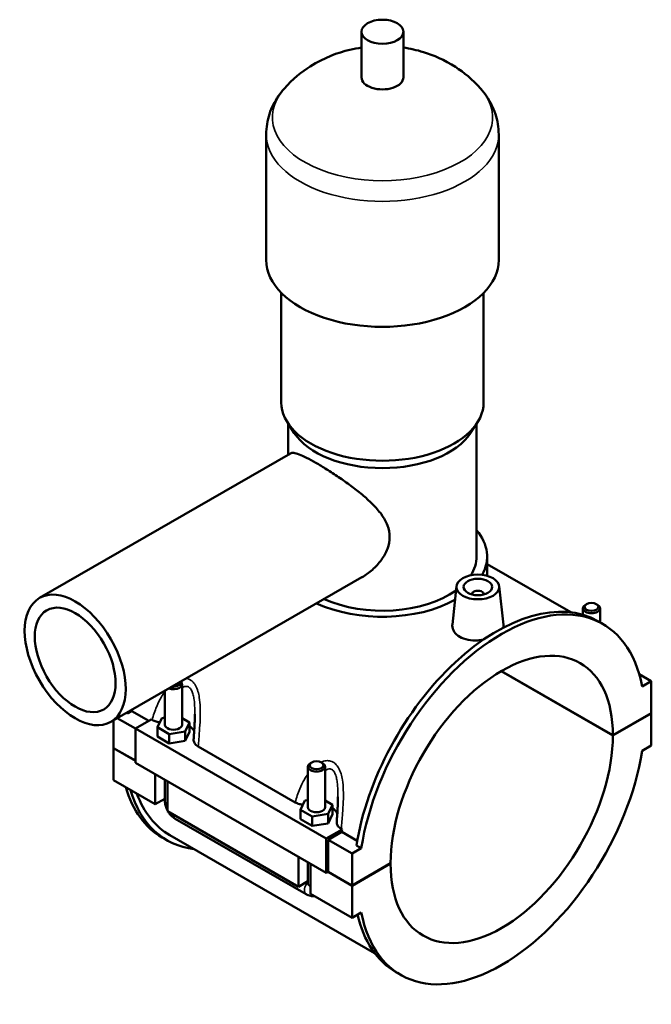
# Model space of a CAD drawing. Header units: millimetres. Extents: x 0 to 964, y -206 to 1211.
# Tile 8 of 8: x 743 to 964, y 753 to 1097. Entities that reach past the tile are written whole.
import ezdxf

# ---------------------------------------------------------------- set-up
doc = ezdxf.new("R2010")
doc.units = ezdxf.units.MM
doc.layers.add('Visible (ISO)', color=7, linetype='Continuous', lineweight=50)
doc.layers.add('Visible Narrow (ISO)', color=7, linetype='Continuous', lineweight=35)

msp = doc.modelspace()

# ---------------------------------------------------------------- linework, layer by layer
at = {"layer": 'Visible (ISO)'}
for p, q in [((862.906, 1076.799), (862.906, 1092.758)), ((877.546, 1076.799), (877.546, 1092.758)), ((829.559, 1012.965), (829.559, 1056.851)), ((910.892, 1012.965), (910.892, 1056.851)), ((834.846, 963.095), (834.846, 1001.419)), ((905.606, 963.095), (905.606, 1001.419)), ((839.396, 952.425), (837.113, 955.919)), ((837.286, 944.851), (837.286, 955.654)), ((901.055, 952.425), (903.339, 955.919)), ((903.166, 909.235), (903.166, 955.654)), ((750.27, 894.742), (838.081, 945.309)), ((906.826, 902.482), (906.826, 909.235)), ((906.826, 906.569), (936.085, 889.72)), ((775.221, 851.413), (863.032, 901.98)), ((896.115, 898.849), (894.674, 885.406)), ((911.087, 898.849), (912.535, 885.347)), ((901.601, 895.944), (901.601, 896.13)), ((905.601, 895.944), (905.601, 896.13)), ((941.637, 892.577), (941.211, 892.33)), ((945.044, 892.577), (945.47, 892.33)), ((940.341, 891.113), (940.341, 888.856)), ((946.341, 891.113), (946.341, 886.194)), ((947.283, 885.652), (945.614, 886.613)), ((950.836, 846.642), (911.759, 869.144)), ((911.83, 869.185), (950.836, 846.723)), ((960.037, 868.098), (964.271, 865.66)), ((800.111, 864.564), (800.111, 850.366)), ((964.271, 865.66), (961.064, 863.814)), ((964.271, 854.46), (964.271, 865.66)), ((794.111, 862.291), (794.111, 850.366)), ((781.056, 854.33), (780.672, 854.552)), ((782.544, 855.187), (781.056, 854.33)), ((788.509, 851.752), (782.544, 855.187)), ((950.836, 846.723), (964.271, 854.46)), ((964.271, 854.378), (950.836, 846.642)), ((964.2, 854.419), (964.271, 854.378)), ((964.271, 843.178), (964.271, 854.378)), ((776.18, 842.244), (776.18, 851.965)), ((777.465, 852.705), (783.817, 849.047)), ((789.369, 852.247), (783.817, 849.05)), ((789.369, 852.247), (789.642, 852.09)), ((791.534, 849.505), (793.028, 852.717)), ((793.028, 852.717), (794.111, 852.884)), ((800.111, 852.71), (802.688, 851.226)), ((802.688, 851.226), (801.193, 848.015)), ((802.688, 847.956), (802.688, 851.226)), ((783.817, 849.05), (783.817, 837.032)), ((783.817, 849.05), (850.568, 810.611)), ((791.534, 846.235), (791.534, 849.505)), ((795.617, 847.154), (791.534, 849.505)), ((801.193, 848.015), (795.617, 847.154)), ((795.617, 843.884), (795.617, 847.154)), ((801.193, 844.744), (801.193, 848.015)), ((801.193, 844.744), (802.688, 847.956)), ((791.534, 846.235), (795.617, 843.884)), ((795.617, 843.884), (801.193, 844.744)), ((776.18, 842.244), (783.817, 837.846)), ((776.18, 842.162), (776.251, 842.203)), ((776.18, 830.962), (776.18, 842.162)), ((783.817, 837.765), (776.18, 842.162)), ((805.783, 842.794), (839.705, 823.26)), ((961.064, 841.331), (964.271, 843.178)), ((783.817, 837.032), (850.568, 798.593)), ((845.47, 837.198), (845.045, 836.951)), ((848.878, 837.198), (849.303, 836.951)), ((844.174, 821.536), (844.174, 835.734)), ((850.174, 821.536), (850.174, 835.734)), ((776.18, 830.962), (790.747, 822.574)), ((790.747, 822.574), (790.747, 833.042)), ((794.111, 831.104), (794.111, 823.795)), ((794.99, 830.598), (794.99, 820.131)), ((794.111, 824.511), (790.747, 822.574)), ((841.597, 820.676), (843.092, 823.887)), ((843.092, 823.887), (844.174, 824.054)), ((850.174, 823.881), (852.751, 822.397)), ((794.99, 820.131), (840.81, 793.744)), ((841.597, 817.405), (841.597, 820.676)), ((845.68, 818.325), (841.597, 820.676)), ((852.751, 822.397), (851.256, 819.185)), ((852.751, 819.126), (852.751, 822.397)), ((797.735, 817.521), (843.556, 791.135)), ((841.597, 817.405), (845.68, 815.055)), ((851.256, 819.185), (845.68, 818.325)), ((845.68, 815.055), (845.68, 818.325)), ((851.256, 815.915), (851.256, 819.185)), ((851.256, 815.915), (852.751, 819.126)), ((845.68, 815.055), (851.256, 815.915)), ((850.568, 810.611), (856.12, 813.808)), ((855.97, 812.904), (851.275, 810.2)), ((855.847, 813.965), (856.12, 813.808)), ((861.416, 809.768), (855.97, 812.904)), ((794.837, 810.01), (793.169, 810.971)), ((795.867, 811.797), (867.468, 770.565)), ((850.568, 798.593), (850.568, 810.611)), ((851.275, 810.2), (859.619, 805.395)), ((851.275, 810.2), (851.275, 799)), ((862.826, 807.242), (859.619, 805.395)), ((862.826, 807.242), (861.157, 808.203)), ((840.81, 793.744), (840.81, 804.212)), ((859.619, 805.395), (859.619, 794.195)), ((844.174, 794.966), (844.174, 802.275)), ((845.053, 801.769), (845.053, 791.301)), ((851.275, 799), (850.568, 798.593)), ((859.619, 794.113), (851.204, 798.959)), ((851.275, 799), (859.619, 794.195)), ((859.619, 794.195), (873.054, 801.932)), ((873.054, 801.85), (859.619, 794.113)), ((872.983, 801.891), (873.054, 801.85)), ((844.174, 795.681), (840.81, 793.744)), ((859.619, 794.113), (859.619, 782.913)), ((845.053, 791.301), (859.619, 782.913)), ((859.619, 782.913), (862.826, 784.76)), ((876.607, 762.922), (874.939, 763.883))]:
    msp.add_line(p, q, dxfattribs=at)
for centre, major_axis, ratio in [((870.226, 1092.758), (7.32, 0), 0.5758617), ((903.601, 898.583), (7.5, 0), 0.5758617), ((903.601, 898.583), (5, 0), 0.5758617), ((762.745, 873.077), (12.476, -21.665), 0.5780931), ((762.745, 873.077), (9.981, -17.332), 0.5780931), ((943.341, 891.603), (2.4, 0), 0.5758617), ((847.174, 836.225), (2.4, 0), 0.5758617)]:
    msp.add_ellipse(centre, major_axis=major_axis, ratio=ratio, dxfattribs=at)
for centre, major_axis, ratio, start_param, end_param in [((870.226, 1076.799), (-7.32, 0), 0.5758617, 0, 3.1415927), ((870.226, 1012.965), (-40.667, 0), 0.5758617, 0, 3.1415927), ((870.226, 963.095), (-35.38, 0), 0.5758617, 0, 3.1415927), ((870.226, 959.105), (-32.94, 0), 0.5758617, 0.3599086, 2.7816841), ((870.226, 909.235), (36.6, 0), 0.5758617, 5.9737411, 6.7342121), ((870.226, 909.235), (32.94, 0), 0.5758617, 5.9292044, 6.2831853), ((870.226, 909.235), (32.94, 0), 0.5758617, 4.0432795, 5.6090181), ((911.945, 824.287), (35.338, 61.365), 0.5780931, 5.6912696, 8.44203), ((903.601, 896.13), (-2, 0), 0.5758617, 2.9729035, 6.4518745), ((870.226, 909.235), (36.6, 0), 0.5758617, 4.0316056, 5.4784443), ((910.276, 825.248), (35.338, 61.365), 0.5780931, 0, 2.1588447), ((943.341, 891.113), (-3, 0), 0.5758617, 5.5016397, 10.2063236), ((911.945, 824.287), (27.447, 47.662), 0.5780931, 5.4967625, 8.636537), ((797.111, 864.564), (3, 0), 0.5758617, 4.1521482, 6.843426), ((797.111, 865.054), (2.4, 0), 0.5758617, 4.4856427, 6.5099316), ((830.175, 871.375), (35.338, 61.365), 0.5780931, 2.1510438, 2.1588447), ((830.175, 871.375), (-34.308, -59.578), 0.5780931, 5.2864507, 5.2944955), ((797.111, 850.366), (-3, 0), 0.5758617, 0, 3.1415927), ((797.111, 847.095), (7.5, 0), 0.5758617, 0.2549979, 0.7324026), ((911.945, 824.287), (-27.447, -47.662), 0.5780931, 5.4967625, 8.636537), ((911.945, 824.287), (-35.338, -61.365), 0.5780931, 5.6912696, 8.44203), ((847.174, 835.734), (3, 0), 0.5758617, 2.360047, 7.0647309), ((828.506, 872.336), (-35.338, -61.365), 0.5780931, 5.777976, 6.2831853), ((830.175, 871.375), (-35.338, -61.365), 0.5780931, 5.777976, 6.5251304), ((830.175, 871.375), (-34.308, -59.578), 0.5780931, 5.8352088, 6.2831853), ((847.174, 821.536), (-3, 0), 0.5758617, 0, 3.1415927), ((847.174, 818.266), (7.5, 0), 0.5758617, 0.2549979, 0.7324026), ((903.601, 829.092), (-34.308, -59.578), 0.5780931, 5.279627, 5.2944955), ((910.276, 825.248), (-35.338, -61.365), 0.5780931, 5.7252332, 6.2831853)]:
    msp.add_ellipse(centre, major_axis=major_axis, ratio=ratio, start_param=start_param, end_param=end_param, dxfattribs=at)
for points, knots in [([(862.906, 1087.231), (861.574, 1087.032), (860.23, 1086.775), (854.492, 1085.411), (849.901, 1083.755), (841.988, 1078.746), (838.847, 1076.269), (835.835, 1072.834)], [7.32269345, 7.32269345, 7.32269345, 7.32269345, 7.45993851, 7.45993851, 7.90124478, 7.90124478, 8.17184916, 8.17184916, 8.17184916, 8.17184916]), ([(904.617, 1072.834), (901.712, 1076.147), (898.685, 1078.568), (891.867, 1082.969), (888.144, 1084.537), (882.183, 1086.374), (879.847, 1086.887), (877.546, 1087.231)], [5.96531778, 5.96531778, 5.96531778, 5.96531778, 6.22626042, 6.22626042, 6.57732596, 6.57732596, 6.81447349, 6.81447349, 6.81447349, 6.81447349]), ([(835.835, 1072.834), (835.11, 1072.008), (834.425, 1071.13), (833.156, 1069.268), (832.572, 1068.283), (831.535, 1066.21), (831.082, 1065.121), (830.339, 1062.86), (830.049, 1061.688), (829.659, 1059.293), (829.559, 1058.072), (829.559, 1056.851)], [1.88866385, 1.88866385, 1.88866385, 1.88866385, 1.98216998, 1.98216998, 2.07567611, 2.07567611, 2.16918223, 2.16918223, 2.26268836, 2.26268836, 2.35619449, 2.35619449, 2.35619449, 2.35619449]), ([(910.892, 1056.851), (910.892, 1058.072), (910.792, 1059.293), (910.403, 1061.688), (910.113, 1062.86), (909.37, 1065.121), (908.917, 1066.21), (907.88, 1068.283), (907.296, 1069.268), (906.026, 1071.13), (905.341, 1072.008), (904.617, 1072.834)], [5.49778714, 5.49778714, 5.49778714, 5.49778714, 5.59129327, 5.59129327, 5.6847994, 5.6847994, 5.77830553, 5.77830553, 5.87181166, 5.87181166, 5.96531778, 5.96531778, 5.96531778, 5.96531778]), ([(838.081, 945.309), (838.353, 945.466), (838.722, 945.523), (839.706, 945.411), (840.325, 945.24), (841.819, 944.668), (842.696, 944.268), (844.671, 943.267), (845.77, 942.667), (848.097, 941.327), (849.374, 940.559), (852.062, 938.874), (853.473, 937.957), (856.313, 936.033), (857.745, 935.024), (860.511, 932.974), (861.844, 931.932), (864.328, 929.859), (865.57, 928.748), (867.875, 926.434), (868.937, 925.231), (870.734, 922.741), (871.468, 921.452), (872.471, 918.799), (872.737, 917.434), (872.737, 914.681), (872.471, 913.289), (871.468, 910.575), (870.734, 909.254), (868.937, 906.789), (867.875, 905.644), (865.57, 903.614), (864.328, 902.729), (863.059, 901.995), (863.046, 901.987), (863.032, 901.98)], [2.0254793, 2.0254793, 2.0254793, 2.0254793, 2.5138385, 2.5138385, 3.0074958, 3.0074958, 3.5011531, 3.5011531, 3.9948105, 3.9948105, 4.4884678, 4.4884678, 4.9821251, 4.9821251, 5.4757824, 5.4757824, 5.9694398, 5.9694398, 6.4744851, 6.4744851, 6.9795304, 6.9795304, 7.4845756, 7.4845756, 7.9896209, 7.9896209, 8.4946662, 8.4946662, 8.9997115, 8.9997115, 9.5047568, 9.5047568, 10.0098021, 10.0098021, 10.0151002, 10.0151002, 10.0151002, 10.0151002]), ([(905.508, 880.133), (904.866, 880.018), (904.217, 879.942), (902.468, 879.843), (901.269, 879.905), (899.061, 880.335), (898.052, 880.705), (897.256, 881.163), (896.46, 881.622), (895.773, 882.228), (894.868, 883.591), (894.649, 884.346), (894.655, 885.17), (894.662, 885.288), (894.675, 885.406)], [4.5357403, 4.5357403, 4.5357403, 4.5357403, 4.7238865, 4.7238865, 5.0615649, 5.0615649, 5.3992433, 5.3992433, 5.3992433, 5.7369217, 5.7369217, 6.0746001, 6.0746001, 6.1303119, 6.1303119, 6.1303119, 6.1303119]), ([(912.534, 885.347), (912.544, 885.252), (912.549, 885.158), (912.546, 884.824), (912.506, 884.576), (912.428, 884.327)], [3.32122846, 3.32122846, 3.32122846, 3.32122846, 3.37497843, 3.37497843, 3.51377211, 3.51377211, 3.51377211, 3.51377211]), ([(804.611, 854.074), (804.611, 853.505), (804.601, 852.927), (804.566, 851.762), (804.541, 851.175), (804.482, 849.994), (804.447, 849.401), (804.371, 848.213), (804.33, 847.618), (804.245, 846.427), (804.201, 845.832), (804.157, 845.238)], [4.29688084, 4.29688084, 4.29688084, 4.29688084, 4.48806665, 4.48806665, 4.67925247, 4.67925247, 4.87043828, 4.87043828, 5.06162409, 5.06162409, 5.2528099, 5.2528099, 5.2528099, 5.2528099]), ([(789.642, 852.09), (790.072, 851.842), (790.572, 851.637), (791.508, 851.373), (791.918, 851.29), (792.339, 851.235)], [-0.59925777, -0.59925777, -0.59925777, -0.59925777, -0.4163892, -0.4163892, -0.28635428, -0.28635428, -0.28635428, -0.28635428]), ([(804.157, 845.238), (804.148, 845.119), (804.151, 845), (804.205, 844.509), (804.354, 844.143), (804.884, 843.425), (805.282, 843.083), (805.783, 842.794)], [-0.46873925, -0.46873925, -0.46873925, -0.46873925, -0.40662265, -0.40662265, -0.21260395, -0.21260395, 0, 0, 0, 0]), ([(794.111, 823.795), (794.111, 823.267), (794.181, 822.76), (794.417, 821.784), (794.584, 821.314), (794.854, 820.729), (794.92, 820.596), (794.99, 820.465)], [1.57079633, 1.57079633, 1.57079633, 1.57079633, 1.88495559, 1.88495559, 2.19911486, 2.19911486, 2.29311877, 2.29311877, 2.29311877, 2.29311877]), ([(839.705, 823.26), (840.135, 823.012), (840.635, 822.808), (841.571, 822.544), (841.981, 822.461), (842.402, 822.405)], [-0.59925777, -0.59925777, -0.59925777, -0.59925777, -0.4163892, -0.4163892, -0.28635428, -0.28635428, -0.28635428, -0.28635428]), ([(854.674, 825.244), (854.674, 824.675), (854.664, 824.098), (854.629, 822.933), (854.605, 822.345), (854.545, 821.165), (854.51, 820.572), (854.434, 819.383), (854.393, 818.788), (854.308, 817.598), (854.264, 817.003), (854.22, 816.409)], [4.29688084, 4.29688084, 4.29688084, 4.29688084, 4.48806665, 4.48806665, 4.67925247, 4.67925247, 4.87043828, 4.87043828, 5.06162409, 5.06162409, 5.2528099, 5.2528099, 5.2528099, 5.2528099]), ([(795.277, 819.965), (795.359, 819.833), (795.445, 819.704), (795.821, 819.172), (796.145, 818.792), (796.873, 818.099), (797.277, 817.785), (797.735, 817.521)], [2.41490107, 2.41490107, 2.41490107, 2.41490107, 2.51327412, 2.51327412, 2.82743339, 2.82743339, 3.14159265, 3.14159265, 3.14159265, 3.14159265]), ([(854.22, 816.409), (854.212, 816.29), (854.214, 816.171), (854.268, 815.68), (854.417, 815.314), (854.947, 814.595), (855.345, 814.253), (855.847, 813.965)], [-0.46873925, -0.46873925, -0.46873925, -0.46873925, -0.40662265, -0.40662265, -0.21260395, -0.21260395, 0, 0, 0, 0]), ([(843.556, 791.135), (844.014, 790.871), (844.529, 790.654), (845.542, 790.451), (846.004, 790.42), (846.487, 790.475)], [3.14159265, 3.14159265, 3.14159265, 3.14159265, 3.45575192, 3.45575192, 3.68065751, 3.68065751, 3.68065751, 3.68065751])]:
    msp.add_open_spline(points, degree=3, knots=knots, dxfattribs=at)
at = {"layer": 'Visible Narrow (ISO)'}
for centre, major_axis, ratio, start_param, end_param in [((870.226, 1062.836), (-38.525, 0), 0.5758617, 5.8156547, 9.8923086), ((870.226, 1056.851), (-40.667, 0), 0.5758617, 0, 3.1415927), ((797.111, 823.795), (-3, 0), 0.5758617, 0, 0.7853982), ((799.232, 820.121), (-1.497, -2.6), 0.5780931, 5.4920009, 6.2831853), ((845.053, 793.735), (-1.497, -2.6), 0.5780931, 4.3521357, 6.2831853), ((847.174, 794.966), (-3, 0), 0.5758617, 0, 0.7853982)]:
    msp.add_ellipse(centre, major_axis=major_axis, ratio=ratio, start_param=start_param, end_param=end_param, dxfattribs=at)
for points, knots in [([(805.783, 842.794), (805.927, 844.558), (806.081, 846.357), (806.314, 849.549), (806.402, 850.926), (806.509, 853.691), (806.528, 855.08), (806.434, 857.631), (806.34, 858.796), (806.041, 860.66), (805.885, 861.379), (805.451, 862.821), (805.161, 863.536), (804.492, 864.691), (804.136, 865.155), (803.479, 865.771), (803.208, 865.974), (802.921, 866.138), (802.635, 866.303), (802.334, 866.43), (801.888, 866.555), (801.75, 866.586), (801.611, 866.61)], [-5.3404136, -5.3404136, -5.3404136, -5.3404136, -4.8133368, -4.8133368, -4.4218196, -4.4218196, -4.0337604, -4.0337604, -3.7058942, -3.7058942, -3.4926475, -3.4926475, -3.2573272, -3.2573272, -3.0630479, -3.0630479, -2.9416233, -2.9416233, -2.9416233, -2.8201987, -2.8201987, -2.7667501, -2.7667501, -2.7667501, -2.7667501]), ([(794.111, 862.034), (793.671, 861.426), (793.262, 860.788), (792.265, 859.067), (791.724, 857.951), (790.602, 855.271), (790.074, 853.687), (789.642, 852.09)], [-1.7030501, -1.7030501, -1.7030501, -1.7030501, -1.4614269, -1.4614269, -1.0699097, -1.0699097, -0.5428329, -0.5428329, -0.5428329, -0.5428329]), ([(800.111, 863.192), (800.409, 863.434), (800.717, 863.62), (801.32, 863.832), (801.615, 863.865), (802.076, 863.784), (802.249, 863.721), (802.414, 863.626), (802.579, 863.531), (802.737, 863.404), (803.119, 862.999), (803.328, 862.676), (803.725, 861.846), (803.9, 861.315), (804.167, 860.225), (804.265, 859.672), (804.461, 858.221), (804.529, 857.298), (804.599, 855.606), (804.611, 854.842), (804.611, 854.074)], [2.4207347, 2.4207347, 2.4207347, 2.4207347, 2.6259193, 2.6259193, 2.8201987, 2.8201987, 2.9416233, 2.9416233, 2.9416233, 3.0630479, 3.0630479, 3.2573272, 3.2573272, 3.4926475, 3.4926475, 3.7058942, 3.7058942, 4.0337604, 4.0337604, 4.2968808, 4.2968808, 4.2968808, 4.2968808]), ([(855.847, 813.965), (855.99, 815.728), (856.144, 817.528), (856.378, 820.719), (856.465, 822.096), (856.572, 824.861), (856.592, 826.251), (856.497, 828.802), (856.404, 829.967), (856.104, 831.83), (855.949, 832.549), (855.515, 833.991), (855.224, 834.707), (854.555, 835.861), (854.199, 836.326), (853.542, 836.941), (853.271, 837.144), (852.985, 837.309), (852.698, 837.474), (852.398, 837.6), (851.592, 837.827), (851.074, 837.865), (849.932, 837.755), (849.307, 837.567), (848.707, 837.288)], [-5.3404136, -5.3404136, -5.3404136, -5.3404136, -4.8133369, -4.8133369, -4.4218196, -4.4218196, -4.0337604, -4.0337604, -3.7058941, -3.7058941, -3.4926475, -3.4926475, -3.2573272, -3.2573272, -3.0630479, -3.0630479, -2.9416233, -2.9416233, -2.9416233, -2.8201987, -2.8201987, -2.6259193, -2.6259193, -2.3908626, -2.3908626, -2.3908626, -2.3908626]), ([(850.174, 834.362), (850.472, 834.605), (850.78, 834.791), (851.383, 835.003), (851.678, 835.035), (852.139, 834.955), (852.312, 834.891), (852.477, 834.796), (852.642, 834.701), (852.8, 834.574), (853.182, 834.169), (853.391, 833.846), (853.788, 833.016), (853.963, 832.486), (854.23, 831.395), (854.328, 830.842), (854.524, 829.391), (854.592, 828.468), (854.662, 826.776), (854.674, 826.013), (854.674, 825.245)], [2.4207347, 2.4207347, 2.4207347, 2.4207347, 2.6259193, 2.6259193, 2.8201987, 2.8201987, 2.9416233, 2.9416233, 2.9416233, 3.0630479, 3.0630479, 3.2573272, 3.2573272, 3.4926475, 3.4926475, 3.7058941, 3.7058941, 4.0337604, 4.0337604, 4.2968808, 4.2968808, 4.2968808, 4.2968808]), ([(844.174, 833.205), (843.734, 832.597), (843.325, 831.959), (842.329, 830.237), (841.787, 829.122), (840.665, 826.442), (840.137, 824.857), (839.705, 823.26)], [-1.7030501, -1.7030501, -1.7030501, -1.7030501, -1.4614269, -1.4614269, -1.0699096, -1.0699096, -0.5428329, -0.5428329, -0.5428329, -0.5428329])]:
    msp.add_open_spline(points, degree=3, knots=knots, dxfattribs=at)

doc.saveas('drawing.dxf')
